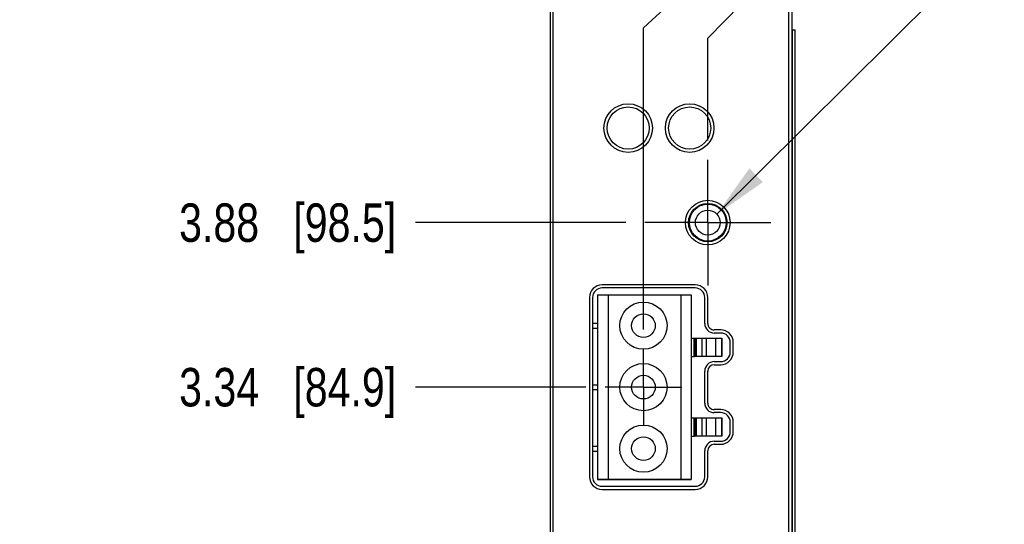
# Model space of a CAD drawing. Header units: inches. Extents: x 0.2 to 16.8, y 0.2 to 10.8.
# Tile 3 of 13: x 3.1 to 6.3, y 6.8 to 8.4. Entities that reach past the tile are written whole.
import ezdxf

# ---------------------------------------------------------------- set-up
doc = ezdxf.new("R2010")
doc.units = ezdxf.units.IN
doc.header["$LTSCALE"] = 0.935
doc.header["$MEASUREMENT"] = 0
doc.linetypes.add('CENTER', pattern=[0.6, 0.375, -0.075, 0.075, -0.075])
doc.layers.get('0').update_dxf_attribs({"linetype": 'CONTINUOUS'})
for name, color, linetype in [('02___PRT_ALL_AXES', 7, 'CONTINUOUS'), ('DEFAULT_1', 7, 'CENTER'), ('DETAIL', 7, 'CONTINUOUS'), ('DIMENSIONS', 7, 'CONTINUOUS')]:
    doc.layers.add(name, color=color, linetype=linetype)
doc.styles.get("Standard").update_dxf_attribs({"font": 'txt', "width": 0.8})
doc.dimstyles.new('DIMSTYLE_1', dxfattribs={"dimtxt": 0.125, "dimasz": 0.18, "dimexe": 0.125, "dimexo": 0.0625, "dimgap": 0.09, "dimtad": 0, "dimtih": 1, "dimtoh": 1, "dimzin": 4, "dimdsep": 46, "dimtxsty": 'STANDARD', "dimblk": '_FILLED', "dimblk1": '_FILLED', "dimblk2": '_FILLED', "dimcen": 0.09, "dimadec": 0, "dimazin": 0, "dimtp": 0.001, "dimtm": 0.001, "dimtfac": 1, "dimtofl": 0, "dimtmove": 0, "dimatfit": 3, "dimldrblk": '_FILLED', "dimfxl": 1, "dimtolj": 1, "dimtzin": 4, "dimarcsym": 0})
doc.dimstyles.get("Standard").update_dxf_attribs({"dimtxt": 0.125, "dimasz": 0.18, "dimexe": 0.125, "dimexo": 0.0625, "dimgap": 0.09, "dimtad": 0, "dimtih": 1, "dimtoh": 1, "dimdec": 3, "dimzin": 4, "dimdsep": 46, "dimtxsty": 'STANDARD', "dimblk": '_FILLED', "dimblk1": '_FILLED', "dimblk2": '_FILLED', "dimcen": 0.09, "dimadec": 0, "dimazin": 0, "dimtol": 1, "dimtp": 0.01, "dimtm": 0.01, "dimtfac": 1, "dimtdec": 3, "dimtofl": 0, "dimtmove": 0, "dimatfit": 3, "dimldrblk": '_FILLED', "dimfxl": 1, "dimtolj": 1, "dimtzin": 4, "dimarcsym": 0})

# ---------------------------------------------------------------- blocks, each defined once
blk = doc.blocks.new('*D9')
at = {"layer": 'DIMENSIONS', "color": 2, "linetype": 'CONTINUOUS'}
blk.add_line((4.9466, 7.2042), (4.392, 7.2042), dxfattribs=at)
at = {"layer": 'DIMENSIONS', "color": 2, "linetype": 'CONTINUOUS', "insert": (4.3295, 7.2667), "char_height": 0.125, "width": 1.125, "attachment_point": 3, "line_spacing_factor": 0.9}
blk.add_mtext('3.34{\\Ftxt.shx;\\W1.000000;\\H0.125000; }[84.9]', dxfattribs=at)
blk = doc.blocks.new('_FILLED')
at = {"color": 0, "linetype": 'BYBLOCK'}
blk.add_solid([(0, 0), (-1, 0.174), (-1, -0.174)], dxfattribs=at)
blk = doc.blocks.new('*D10')
at = {"layer": 'DIMENSIONS', "color": 2, "linetype": 'CONTINUOUS'}
blk.add_line((5.0765, 7.7394), (4.392, 7.7394), dxfattribs=at)
at = {"layer": 'DIMENSIONS', "color": 2, "linetype": 'CONTINUOUS', "insert": (4.3295, 7.8019), "char_height": 0.125, "width": 1.125, "attachment_point": 3, "line_spacing_factor": 0.9}
blk.add_mtext('3.88{\\Ftxt.shx;\\W1.000000;\\H0.125000; }[98.5]', dxfattribs=at)
blk = doc.blocks.new('*D11')
at = {"layer": 'DIMENSIONS', "color": 2, "linetype": 'CONTINUOUS'}
blk.add_line((4.8165, 8.6841), (4.392, 8.6841), dxfattribs=at)
at = {"layer": 'DIMENSIONS', "color": 2, "linetype": 'CONTINUOUS', "insert": (4.3295, 8.7466), "char_height": 0.125, "width": 1.225, "attachment_point": 3, "line_spacing_factor": 0.9}
blk.add_mtext('4.82{\\Ftxt.shx;\\W1.000000;\\H0.125000; }[122.5]', dxfattribs=at)
blk = doc.blocks.new('*D12')
at = {"layer": 'DIMENSIONS', "color": 2, "linetype": 'CONTINUOUS'}
for p, q in [((4.5, 9), (4.392, 9)), ((4.6767, 8.8061), (4.5, 9)), ((4.78, 8.8061), (4.6767, 8.8061))]:
    blk.add_line(p, q, dxfattribs=at)
at = {"layer": 'DIMENSIONS', "color": 2, "linetype": 'CONTINUOUS', "insert": (4.3295, 9.0625), "char_height": 0.125, "width": 1.225, "attachment_point": 3, "line_spacing_factor": 0.9}
blk.add_mtext('4.94{\\Ftxt.shx;\\W1.000000;\\H0.125000; }[125.6]', dxfattribs=at)
blk = doc.blocks.new('*D16')
at = {"layer": 'DIMENSIONS', "color": 2, "linetype": 'CONTINUOUS'}
for p, q in [((5.4509, 8.449), (5.4509, 9.2436)), ((5.3435, 8.3394), (5.4509, 8.449)), ((5.3435, 8.0064), (5.3435, 8.3394))]:
    blk.add_line(p, q, dxfattribs=at)
at = {"layer": 'DIMENSIONS', "color": 2, "linetype": 'CONTINUOUS', "insert": (5.3884, 9.3061), "char_height": 0.125, "width": 0.925, "attachment_point": 1, "rotation": 90, "line_spacing_factor": 0.9}
blk.add_mtext('.22{\\Ftxt.shx;\\W1.000000;\\H0.125000; }[5.6]', dxfattribs=at)
blk = doc.blocks.new('*D17')
at = {"layer": 'DIMENSIONS', "color": 2, "linetype": 'CONTINUOUS'}
for p, q in [((5.2759, 8.5033), (5.2759, 9.2436)), ((5.1341, 8.3724), (5.2759, 8.5033)), ((5.1341, 7.3917), (5.1341, 8.3724))]:
    blk.add_line(p, q, dxfattribs=at)
at = {"layer": 'DIMENSIONS', "color": 2, "linetype": 'CONTINUOUS', "insert": (5.2134, 9.3061), "char_height": 0.125, "width": 0.925, "attachment_point": 1, "rotation": 90, "line_spacing_factor": 0.9}
blk.add_mtext('.01{\\Ftxt.shx;\\W1.000000;\\H0.125000; }[0.3]', dxfattribs=at)

msp = doc.modelspace()

# ---------------------------------------------------------------- linework, layer by layer
at = {"color": 7, "linetype": 'CONTINUOUS'}
for p, q in [((4.8305, 8.8061), (4.8305, 4.6702)), ((5.6165, 8.8061), (5.6165, 4.6702)), ((4.8395, 8.7759), (4.8395, 4.7059)), ((5.6075, 4.7059), (5.6075, 8.7759)), ((5.6165, 8.3661), (5.6282, 8.3661)), ((5.6283, 4.3661), (5.6282, 8.3661)), ((4.9845, 7.5043), (4.9845, 6.9043)), ((4.9845, 7.5043), (5.019, 7.5043)), ((5.3025, 7.5269), (4.9995, 7.5269)), ((5.019, 7.5044), (5.019, 6.9044)), ((5.019, 7.5044), (5.2552, 7.5044)), ((5.2552, 7.5044), (5.2552, 6.9044)), ((5.2552, 7.5043), (5.2897, 7.5043)), ((5.2897, 7.5043), (5.2897, 6.9043)), ((4.9685, 7.4959), (4.9685, 6.9129)), ((5.3335, 7.4114), (5.3335, 7.4959)), ((4.9685, 7.4121), (4.9845, 7.4121)), ((4.9685, 7.3964), (4.9845, 7.3964)), ((5.3855, 7.3804), (5.3645, 7.3804)), ((5.2897, 7.3634), (5.3008, 7.3634)), ((5.3008, 7.3044), (5.3008, 7.3634)), ((5.3008, 7.3634), (5.317, 7.3634)), ((5.317, 7.3634), (5.3381, 7.3634)), ((5.3381, 7.3634), (5.3697, 7.3634)), ((5.3697, 7.3634), (5.3892, 7.3634)), ((5.3886, 7.3634), (5.3886, 7.3043)), ((5.3892, 7.3043), (5.3892, 7.3634)), ((5.4165, 7.3184), (5.4165, 7.3494)), ((5.2897, 7.3043), (5.3002, 7.3043)), ((5.3205, 7.3044), (5.3008, 7.3044)), ((5.3697, 7.3044), (5.3205, 7.3044)), ((5.3645, 7.2874), (5.3855, 7.2874)), ((5.3892, 7.3043), (5.3697, 7.3044)), ((5.3892, 7.3043), (5.3892, 7.3043)), ((5.3335, 7.1524), (5.3335, 7.2564)), ((4.9685, 7.2121), (4.9845, 7.2121)), ((4.9685, 7.1964), (4.9845, 7.1964)), ((5.3855, 7.1214), (5.3645, 7.1214)), ((5.2897, 7.1043), (5.3008, 7.1043)), ((5.3008, 7.1044), (5.3008, 7.0453)), ((5.3008, 7.1044), (5.317, 7.1044)), ((5.317, 7.1044), (5.3381, 7.1044)), ((5.3381, 7.1044), (5.3697, 7.1044)), ((5.3697, 7.1044), (5.3892, 7.1043)), ((5.3886, 7.1043), (5.3886, 7.0453)), ((5.3892, 7.0453), (5.3892, 7.1043)), ((5.4165, 7.0594), (5.4165, 7.0904)), ((5.2897, 7.0453), (5.3002, 7.0453)), ((5.3205, 7.0453), (5.3008, 7.0453)), ((5.3697, 7.0453), (5.3205, 7.0453)), ((5.3645, 7.0284), (5.3855, 7.0284)), ((5.3892, 7.0453), (5.3697, 7.0453)), ((5.3892, 7.0453), (5.3892, 7.0453)), ((4.9685, 7.0121), (4.9845, 7.0121)), ((4.9685, 6.9964), (4.9845, 6.9964)), ((5.3335, 6.9129), (5.3335, 6.9974)), ((4.9845, 6.9043), (5.019, 6.9043)), ((5.2897, 6.9042), (4.9845, 6.9042)), ((5.019, 6.9044), (5.2552, 6.9044)), ((5.2552, 6.9043), (5.2897, 6.9043)), ((4.9995, 6.8819), (5.3025, 6.8819))]:
    msp.add_line(p, q, dxfattribs=at)
at = {"color": 9, "linetype": 'CONTINUOUS'}
for p, q in [((5.6195, 4.3661), (5.6195, 8.3661)), ((5.6281, 4.3661), (5.6281, 8.3661)), ((5.2978, 7.3634), (5.2978, 7.3043)), ((5.302, 7.3044), (5.302, 7.3634)), ((5.3059, 7.3634), (5.3059, 7.3044)), ((5.3253, 7.3044), (5.3253, 7.3634)), ((5.3381, 7.3634), (5.3381, 7.3044)), ((5.3697, 7.3044), (5.3697, 7.3634)), ((5.2978, 7.1043), (5.2978, 7.0453)), ((5.302, 7.0453), (5.302, 7.1044)), ((5.3059, 7.1044), (5.3059, 7.0453)), ((5.3253, 7.0453), (5.3253, 7.1044)), ((5.3381, 7.1044), (5.3381, 7.0453)), ((5.3697, 7.0453), (5.3697, 7.1044))]:
    msp.add_line(p, q, dxfattribs=at)
at = {"color": 7, "linetype": 'CONTINUOUS'}
for centre, radius in [((5.0845, 8.0469), 0.0685), ((5.2845, 8.0469), 0.0685), ((5.3435, 7.7394), 0.0625), ((5.3435, 7.7394), 0.0404), ((5.1341, 7.4044), 0.0768), ((5.1341, 7.4044), 0.0384), ((5.1341, 7.2044), 0.0768), ((5.1341, 7.2044), 0.0384), ((5.1341, 7.0044), 0.0768), ((5.1341, 7.0044), 0.0384)]:
    msp.add_circle(centre, radius, dxfattribs=at)
for centre, start, end in [((4.9995, 7.4959), 90.0002, 180.0002), ((5.3025, 7.4959), 0.0002, 90.0002), ((5.3645, 7.4114), 180.0002, 270.0002), ((5.3855, 7.3494), 0.0002, 90.0002), ((5.3855, 7.3184), 270.0002, 0.0002), ((5.3645, 7.2564), 90.0002, 180.0002), ((5.3645, 7.1524), 180.0002, 270.0002), ((5.3855, 7.0904), 0.0002, 90.0002), ((5.3855, 7.0594), 270.0002, 0.0002), ((5.3645, 6.9974), 90.0002, 180.0002), ((4.9995, 6.9129), 180.0002, 270.0002), ((5.3025, 6.9129), 270.0002, 0.0002)]:
    msp.add_arc(centre, 0.031, start, end, dxfattribs=at)
at = {"layer": '02___PRT_ALL_AXES', "color": 7, "linetype": 'CENTER'}
for q in [(5.3435, 7.9439), (5.139, 7.7394), (5.3435, 7.5349), (5.5481, 7.7394)]:
    msp.add_line((5.3435, 7.7394), q, dxfattribs=at)
at = {"layer": '02___PRT_ALL_AXES', "color": 7, "linetype": 'CONTINUOUS'}
for p, q in [((5.3025, 7.5369), (4.9995, 7.5369)), ((4.9585, 7.4959), (4.9585, 6.9129)), ((5.3435, 7.4114), (5.3435, 7.4959)), ((5.3855, 7.3904), (5.3645, 7.3904)), ((5.4265, 7.3184), (5.4265, 7.3494)), ((5.3645, 7.2774), (5.3855, 7.2774)), ((5.3435, 7.1524), (5.3435, 7.2564)), ((5.3855, 7.1314), (5.3645, 7.1314)), ((5.4265, 7.0594), (5.4265, 7.0904)), ((5.3645, 7.0184), (5.3855, 7.0184)), ((5.3435, 6.9129), (5.3435, 6.9974)), ((4.9995, 6.8719), (5.3025, 6.8719))]:
    msp.add_line(p, q, dxfattribs=at)
for centre, radius in [((5.0845, 8.0469), 0.079), ((5.2845, 8.0469), 0.079), ((5.3435, 7.7394), 0.0725), ((5.3435, 7.7394), 0.06)]:
    msp.add_circle(centre, radius, dxfattribs=at)
for centre, radius, start, end in [((4.9995, 7.4959), 0.041, 90.0002, 180.0002), ((5.3025, 7.4959), 0.041, 0.0002, 90.0002), ((5.3645, 7.4114), 0.021, 180.0002, 270.0002), ((5.3855, 7.3494), 0.041, 0.0002, 90.0002), ((5.3855, 7.3184), 0.041, 270.0002, 0.0002), ((5.3645, 7.2564), 0.021, 90.0002, 180.0002), ((5.3645, 7.1524), 0.021, 180.0002, 270.0002), ((5.3855, 7.0904), 0.041, 0.0002, 90.0002), ((5.3855, 7.0594), 0.041, 270.0002, 0.0002), ((5.3645, 6.9974), 0.021, 90.0002, 180.0002), ((4.9995, 6.9129), 0.041, 180.0002, 270.0002), ((5.3025, 6.9129), 0.041, 270.0002, 0.0002)]:
    msp.add_arc(centre, radius, start, end, dxfattribs=at)
at = {"layer": 'DEFAULT_1', "color": 7, "linetype": 'CENTER'}
for q in [(5.1341, 7.3292), (5.0091, 7.2042), (5.1341, 7.0792), (5.2591, 7.2042)]:
    msp.add_line((5.1341, 7.2042), q, dxfattribs=at)

# ---------------------------------------------------------------- dimensions: what is measured, and where the dimension line sits
at = {"layer": 'DIMENSIONS', "color": 2, "linetype": 'CONTINUOUS'}
for feature_location, offset, origin, picture, middle in [((5.3435, 8.0064), (0.1073, 1.2372), (5.1225, 7.9439), '*D16', (5.4509, 9.7686)), ((5.1341, 7.3917), (0.1418, 1.8519), (5.1225, 7.3292), '*D17', (5.2759, 9.7686)), ((4.78, 8.8061), (-0.388, 0.1939), (4.8425, 3.8632), '*D12', (3.717, 9)), ((4.8165, 8.6841), (-0.4245, 0), (4.879, 3.8632), '*D11', (3.717, 8.6841)), ((5.0765, 7.7394), (-0.6845, 0), (5.139, 3.8632), '*D10', (3.767, 7.7394)), ((4.9466, 7.2042), (-0.5546, 0), (5.0091, 3.8632), '*D9', (3.767, 7.2042))]:
    dim = msp.add_ordinate_dim(feature_location=feature_location, offset=offset, dtype=0, origin=origin, dimstyle='DIMSTYLE_1', override={"dimtad": 1, "dimtih": 0, "dimtoh": 0}, dxfattribs=at)
    dim.commit()
    dim.dimension.update_dxf_attribs({"geometry": picture, "text_midpoint": middle})

# ---------------------------------------------------------------- leaders
at = {"layer": 'DETAIL', "color": 2, "linetype": 'CONTINUOUS'}
msp.add_leader([(5.3732, 7.7667), (6.1282, 8.5165), (6.3082, 8.5165)], dimstyle='STANDARD', override={"dimtad": 0}, dxfattribs=at)

doc.saveas('drawing.dxf')
